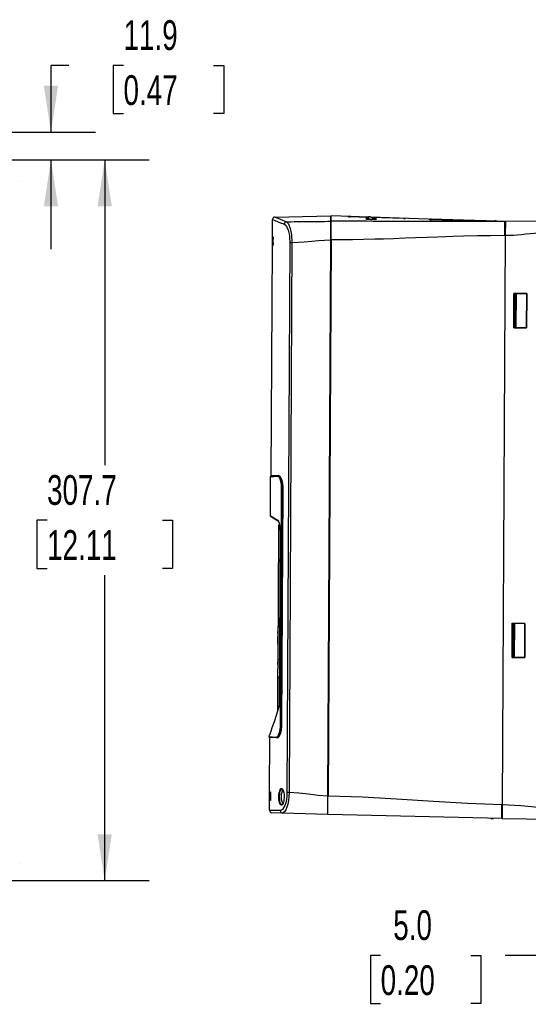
# Model space of a CAD drawing. Header units: millimetres. Extents: x 0 to 1676, y 0 to 1295.
# Tile 14 of 64: x 367 to 584, y 227 to 648. Entities that reach past the tile are written whole.
import ezdxf

# ---------------------------------------------------------------- set-up
doc = ezdxf.new("R2010")
doc.units = ezdxf.units.MM
doc.header["$LTSCALE"] = 6
doc.layers.add('DIMENSIONS', color=140, linetype='Continuous', lineweight=25)
doc.styles.add('SLDTEXTSTYLE0', font='TXT', dxfattribs={"width": 0.7})
doc.dimstyles.new('SLDDIMSTYLE0', dxfattribs={"dimtxt": 12.948047, "dimasz": 19.812, "dimexe": 0, "dimexo": 0.0625, "dimgap": 3.237012, "dimtad": 0, "dimtih": 1, "dimtoh": 1, "dimrnd": 1e-09, "dimzin": 12, "dimdsep": 46, "dimtxsty": 'SLDTEXTSTYLE0', "dimsah": 1, "dimcen": 0.09, "dimadec": 0, "dimazin": 3, "dimtfac": 1, "dimtofl": 0, "dimtmove": 0, "dimatfit": 3, "dimfxl": 0, "dimfrac": 2, "dimtolj": 1, "dimtzin": 12, "dimarcsym": 0})
doc.dimstyles.new('SLDDIMSTYLE1', dxfattribs={"dimtxt": 12.948047, "dimasz": 19.812, "dimexe": 0, "dimexo": 0.0625, "dimgap": 3.237012, "dimtad": 0, "dimtih": 1, "dimtoh": 1, "dimrnd": 1e-09, "dimzin": 12, "dimdsep": 46, "dimtxsty": 'SLDTEXTSTYLE0', "dimsah": 1, "dimcen": 0.09, "dimadec": 0, "dimazin": 3, "dimtfac": 1, "dimtmove": 0, "dimatfit": 0, "dimfxl": 0, "dimfrac": 2, "dimtolj": 1, "dimtzin": 12, "dimarcsym": 0})
doc.dimstyles.new('SLDDIMSTYLE2', dxfattribs={"dimtxt": 12.948047, "dimasz": 19.812, "dimexe": 0, "dimexo": 0.0625, "dimgap": 3.237012, "dimtad": 0, "dimtih": 1, "dimtoh": 1, "dimrnd": 1e-09, "dimzin": 4, "dimdsep": 46, "dimtxsty": 'SLDTEXTSTYLE0', "dimsah": 1, "dimcen": 0.09, "dimadec": 0, "dimazin": 1, "dimtfac": 1, "dimtmove": 0, "dimatfit": 0, "dimfxl": 0, "dimfrac": 2, "dimtolj": 1, "dimtzin": 12, "dimarcsym": 0})

# ---------------------------------------------------------------- blocks, each defined once
blk = doc.blocks.new('_D')
at = {"layer": 'DIMENSIONS'}
for p, q in [((346.02, 587.91), (421.87, 587.91)), ((402.82, 587.91), (402.82, 457.56)), ((378.2, 434.08), (373.85, 434.08)), ((373.85, 434.08), (373.85, 413.5)), ((427.44, 434.08), (431.79, 434.08)), ((431.79, 434.08), (431.79, 413.5)), ((373.85, 413.5), (378.2, 413.5)), ((431.79, 413.5), (427.44, 413.5)), ((402.82, 280.25), (402.82, 410.6)), ((345.96, 280.25), (421.87, 280.25))]:
    blk.add_line(p, q, dxfattribs=at)
for points in [[(402.82, 587.91), (399.77, 568.1), (405.87, 568.1)], [(402.82, 280.25), (405.87, 300.06), (399.77, 300.06)]]:
    blk.add_solid(points, dxfattribs=at)
at = {"layer": 'DIMENSIONS', "char_height": 12.7, "attachment_point": 1, "style": 'SLDTEXTSTYLE0'}
for s, insert in [('307.7', (378.2, 453.35)), ('12.11', (378.2, 429.87))]:
    blk.add_mtext(s, dxfattribs=dict(at, insert=insert))
blk = doc.blocks.new('_D_5')
at = {"layer": 'DIMENSIONS'}
for p, q in [((387.52, 628.26), (379.87, 628.26)), ((379.87, 628.26), (379.87, 599.79)), ((410.85, 628.26), (406.5, 628.26)), ((406.5, 628.26), (406.5, 607.68)), ((449.33, 628.26), (453.68, 628.26)), ((453.68, 628.26), (453.68, 607.68)), ((406.5, 607.68), (410.85, 607.68)), ((453.68, 607.68), (449.33, 607.68)), ((349.12, 599.79), (398.92, 599.79)), ((346.02, 587.91), (398.92, 587.91)), ((379.87, 587.91), (379.87, 549.81))]:
    blk.add_line(p, q, dxfattribs=at)
for points in [[(379.87, 599.79), (382.91, 619.6), (376.82, 619.6)], [(379.87, 587.91), (376.82, 568.1), (382.91, 568.1)]]:
    blk.add_solid(points, dxfattribs=at)
at = {"layer": 'DIMENSIONS', "char_height": 12.7, "attachment_point": 1, "style": 'SLDTEXTSTYLE0'}
for s, insert in [('11.9', (410.85, 647.53)), ('0.47', (410.85, 624.05))]:
    blk.add_mtext(s, dxfattribs=dict(at, insert=insert))
blk = doc.blocks.new('_D_9')
at = {"layer": 'DIMENSIONS'}
for p, q in [((607.37, 260.51), (607.21, 229.15)), ((612.37, 260.48), (612.21, 229.13)), ((520.68, 248.32), (516.33, 248.32)), ((516.33, 248.32), (516.33, 227.74)), ((559.15, 248.32), (563.5, 248.32)), ((563.5, 248.32), (563.5, 227.74)), ((584.94, 248.32), (573.8, 248.32)), ((607.31, 248.2), (584.94, 248.32)), ((612.31, 248.18), (650.41, 247.98)), ((516.33, 227.74), (520.68, 227.74)), ((563.5, 227.74), (559.15, 227.74))]:
    blk.add_line(p, q, dxfattribs=at)
for points in [[(607.31, 248.2), (587.51, 251.35), (587.48, 245.26)], [(612.31, 248.18), (632.1, 245.02), (632.14, 251.12)]]:
    blk.add_solid(points, dxfattribs=at)
at = {"layer": 'DIMENSIONS', "char_height": 12.7, "attachment_point": 1, "style": 'SLDTEXTSTYLE0'}
for s, insert in [('5.0', (526.06, 267.59)), ('0.20', (520.68, 244.11))]:
    blk.add_mtext(s, dxfattribs=dict(at, insert=insert))

msp = doc.modelspace()

# ---------------------------------------------------------------- linework, layer by layer
for p, q in [((366.507, 578.766), (366.507, 578.766)), ((475.509, 563.488), (499.46, 563.989)), ((499.448, 561.71), (499.46, 563.989)), ((499.548, 561.706), (499.56, 563.955)), ((506.98, 563.643), (506.977, 563.708)), ((515.135, 563.378), (507.558, 563.609)), ((507.559, 563.698), (515.139, 563.456)), ((515.111, 562.872), (515.147, 563.608)), ((515.147, 563.608), (515.508, 563.609)), ((515.508, 563.609), (515.527, 562.706)), ((516.465, 563.413), (530.555, 562.962)), ((530.555, 562.907), (516.628, 563.332)), ((474.491, 554.97), (474.53, 562.493)), ((499.407, 553.783), (499.448, 561.71)), ((499.507, 553.782), (499.548, 561.706)), ((514.68, 562.399), (514.675, 563.155)), ((514.675, 563.155), (515.124, 563.143)), ((518.633, 562.348), (514.68, 562.399)), ((515.087, 562.393), (515.102, 562.701)), ((515.527, 562.706), (515.102, 562.704)), ((515.555, 562.704), (515.102, 562.701)), ((515.102, 562.701), (515.102, 562.704)), ((517.011, 563.093), (518.652, 563.05)), ((518.652, 563.05), (518.633, 562.348)), ((531.103, 562.939), (531.101, 562.9)), ((541.722, 562.571), (541.72, 562.6)), ((541.732, 562.351), (541.728, 562.433)), ((542.252, 562.323), (542.253, 562.432)), ((565.249, 561.778), (542.252, 562.323)), ((542.253, 562.587), (565.25, 561.847)), ((565.25, 561.837), (542.253, 562.548)), ((542.253, 562.432), (565.25, 561.806)), ((548.185, 561.759), (548.179, 561.913)), ((548.179, 561.913), (558.32, 561.781)), ((558.315, 561.689), (548.185, 561.759)), ((558.32, 561.781), (558.315, 561.689)), ((565.249, 561.778), (565.25, 561.806)), ((565.747, 561.79), (565.746, 561.77)), ((569.431, 561.94), (569.121, 561.723)), ((570.139, 561.945), (569.431, 561.94)), ((570.152, 561.529), (570.139, 561.945)), ((573.717, 555.574), (573.748, 561.518)), ((573.749, 561.573), (573.949, 561.575)), ((573.949, 561.571), (573.917, 555.572)), ((613.951, 561.851), (573.949, 561.571)), ((474.448, 551.328), (474.474, 555.017)), ((474.478, 555.017), (474.449, 551.328)), ((474.466, 554.97), (474.464, 554.55)), ((474.466, 554.97), (474.464, 554.55)), ((474.471, 553.081), (474.486, 554.923)), ((474.493, 554.97), (474.493, 554.923)), ((474.524, 554.923), (474.522, 554.503)), ((474.529, 551.374), (474.548, 554.97)), ((474.563, 554.97), (474.546, 551.794)), ((474.548, 554.97), (474.563, 554.97)), ((474.602, 554.969), (474.563, 554.97)), ((474.602, 554.969), (474.585, 551.794)), ((474.757, 555.015), (474.712, 555.016)), ((573.917, 555.572), (572.646, 312.801)), ((573.717, 555.574), (573.494, 555.571)), ((573.717, 555.574), (573.917, 555.572)), ((573.932, 558.463), (573.732, 558.464)), ((473.957, 452.989), (474.472, 551.374)), ((474.477, 551.328), (474.449, 551.328)), ((474.467, 552.355), (474.474, 552.402)), ((474.478, 553.028), (474.471, 553.081)), ((474.515, 551.328), (474.48, 551.328)), ((474.49, 554.503), (474.483, 553.615)), ((474.492, 553.028), (474.486, 552.402)), ((474.522, 554.503), (474.49, 554.503)), ((474.53, 553.756), (474.496, 553.756)), ((474.535, 552.598), (474.516, 552.599)), ((474.523, 554.503), (474.517, 553.756)), ((474.545, 554.503), (474.522, 554.503)), ((474.618, 551.374), (474.529, 551.374)), ((474.62, 551.794), (474.546, 551.794)), ((474.62, 551.794), (474.618, 551.374)), ((474.661, 551.373), (474.618, 551.374)), ((474.62, 551.794), (474.647, 551.794)), ((474.662, 552.401), (474.639, 552.354)), ((474.674, 554.082), (474.651, 554.129)), ((474.661, 551.485), (474.661, 551.373)), ((474.706, 552.401), (474.662, 552.401)), ((474.718, 554.082), (474.674, 554.082)), ((474.692, 553.521), (474.687, 553.098)), ((474.687, 553.098), (474.704, 553.148)), ((474.719, 553.098), (474.687, 553.098)), ((474.696, 553.516), (474.692, 553.521)), ((474.698, 553.521), (474.692, 553.521)), ((474.738, 551.326), (474.693, 551.327)), ((474.78, 553.346), (474.734, 553.346)), ((474.815, 554.079), (474.768, 554.079)), ((474.817, 552.456), (474.77, 552.456)), ((481.908, 552.625), (480.679, 318.014)), ((482.814, 552.621), (481.585, 318.009)), ((498.164, 316.491), (499.407, 553.783)), ((499.507, 553.782), (498.264, 316.489)), ((499.406, 553.723), (499.401, 552.67)), ((499.507, 553.781), (499.407, 553.782)), ((577.556, 516.241), (577.633, 530.851)), ((577.633, 530.85), (577.557, 516.241)), ((577.607, 516.392), (577.682, 530.702)), ((577.687, 530.702), (577.612, 516.392)), ((577.633, 530.851), (583.044, 530.824)), ((577.633, 530.85), (577.633, 530.851)), ((583.044, 530.824), (577.633, 530.85)), ((577.687, 530.702), (577.682, 530.702)), ((577.682, 530.702), (578.548, 530.698)), ((577.995, 530.701), (577.687, 530.702)), ((577.995, 530.701), (577.92, 516.391)), ((578.548, 530.698), (577.995, 530.701)), ((578.548, 530.698), (578.473, 516.388)), ((583.044, 530.824), (582.968, 516.211)), ((582.968, 516.211), (583.044, 530.824)), ((583.044, 530.824), (583.044, 530.824)), ((582.968, 516.211), (577.556, 516.241)), ((577.557, 516.241), (577.556, 516.241)), ((577.557, 516.241), (582.968, 516.211)), ((578.473, 516.388), (577.607, 516.392)), ((577.612, 516.392), (577.607, 516.392)), ((577.612, 516.392), (577.92, 516.391)), ((577.92, 516.391), (578.473, 516.388)), ((582.968, 516.211), (582.968, 516.211)), ((473.557, 452.685), (473.47, 436.046)), ((477.092, 453.136), (473.882, 452.985)), ((477.092, 453.136), (477.23, 453.143)), ((477.877, 347.07), (478.402, 447.214)), ((478.156, 347.068), (478.68, 447.213)), ((478.89, 447.223), (478.366, 347.056)), ((478.68, 447.213), (478.402, 447.214)), ((478.68, 447.213), (478.89, 447.223)), ((473.619, 435.786), (477.093, 433.755)), ((474.063, 435.7), (473.814, 435.701)), ((476.954, 434.016), (476.563, 434.243)), ((477.001, 429.999), (476.711, 374.53)), ((477.011, 431.999), (477.001, 429.999)), ((477.705, 429.995), (477.001, 429.999)), ((477.614, 431.995), (477.011, 431.999)), ((477.707, 430.269), (477.313, 354.97)), ((477.719, 430.269), (477.324, 354.971)), ((477.719, 430.269), (477.707, 430.269)), ((476.771, 388.57), (476.703, 375.571)), ((476.772, 388.77), (476.771, 388.57)), ((476.784, 388.57), (476.771, 388.57)), ((476.785, 388.783), (476.772, 388.77)), ((576.819, 375.471), (576.896, 390.075)), ((576.896, 390.075), (576.819, 375.471)), ((576.87, 375.623), (576.945, 389.927)), ((576.95, 389.927), (576.875, 375.623)), ((576.896, 390.075), (582.307, 390.049)), ((582.307, 390.049), (576.896, 390.075)), ((576.896, 390.075), (576.896, 390.075)), ((576.95, 389.927), (576.945, 389.927)), ((576.945, 389.927), (577.811, 389.923)), ((577.258, 389.925), (576.95, 389.927)), ((577.258, 389.925), (577.183, 375.621)), ((577.811, 389.923), (577.258, 389.925)), ((577.811, 389.923), (577.736, 375.618)), ((582.307, 390.049), (582.231, 375.441)), ((582.231, 375.441), (582.307, 390.049)), ((582.307, 390.049), (582.307, 390.049)), ((476.728, 381.186), (476.746, 384.642)), ((476.739, 382.547), (476.734, 381.658)), ((476.739, 382.547), (476.74, 382.547)), ((476.747, 385.754), (476.751, 386.554)), ((476.751, 386.554), (476.761, 386.554)), ((476.728, 381.186), (476.733, 381.186)), ((476.734, 381.658), (476.735, 381.658)), ((476.711, 374.53), (476.669, 366.68)), ((476.702, 375.371), (476.687, 372.499)), ((476.703, 375.571), (476.702, 375.371)), ((476.702, 375.371), (476.715, 375.358)), ((476.716, 375.571), (476.703, 375.571)), ((477.415, 374.526), (476.711, 374.53)), ((582.231, 375.441), (576.819, 375.471)), ((576.819, 375.471), (576.819, 375.471)), ((576.819, 375.471), (582.231, 375.441)), ((577.736, 375.618), (576.87, 375.623)), ((576.875, 375.623), (576.87, 375.623)), ((576.875, 375.623), (577.183, 375.621)), ((577.183, 375.621), (577.736, 375.618)), ((582.231, 375.441), (582.231, 375.441)), ((476.669, 366.68), (476.595, 352.553)), ((477.374, 366.676), (476.669, 366.68)), ((476.635, 362.559), (476.634, 362.417)), ((476.634, 362.417), (476.634, 362.265)), ((476.642, 363.813), (476.637, 363.813)), ((478.156, 347.068), (477.877, 347.07)), ((478.366, 347.056), (478.156, 347.068)), ((472.977, 341.879), (472.976, 341.65)), ((473.25, 318.045), (473.372, 341.342)), ((476.506, 341.162), (473.258, 341.349)), ((476.644, 341.154), (476.506, 341.162)), ((498.312, 325.572), (498.212, 325.57)), ((473.208, 314.45), (473.22, 316.997)), ((473.239, 318.045), (473.211, 314.45)), ((473.217, 316.225), (473.212, 314.952)), ((473.212, 314.952), (473.217, 315.734)), ((473.225, 318.045), (473.217, 316.225)), ((473.217, 315.734), (473.234, 318.045)), ((473.225, 318.045), (473.22, 316.997)), ((473.222, 314.403), (473.26, 318.092)), ((473.267, 318.092), (473.227, 314.403)), ((473.234, 318.045), (473.239, 318.045)), ((473.302, 318.091), (473.267, 318.092)), ((473.271, 315.636), (473.307, 315.636)), ((473.32, 317.325), (473.284, 317.325)), ((473.339, 316.784), (473.301, 316.784)), ((473.346, 318.091), (473.308, 318.091)), ((473.322, 317.157), (473.339, 317.204)), ((473.361, 317.157), (473.322, 317.157)), ((473.373, 315.622), (473.333, 315.622)), ((473.379, 317.204), (473.339, 317.204)), ((473.346, 318.091), (473.359, 318.03)), ((473.357, 317.624), (473.359, 318.044)), ((473.41, 317.624), (473.357, 317.624)), ((473.359, 318.044), (473.501, 318.044)), ((473.379, 317.204), (473.361, 317.157)), ((473.393, 314.449), (473.41, 317.624)), ((473.433, 317.624), (473.416, 314.448)), ((473.499, 317.623), (473.433, 317.624)), ((473.477, 317.624), (473.461, 314.448)), ((473.501, 318.044), (473.499, 317.623)), ((473.533, 317.623), (473.499, 317.623)), ((473.547, 318.043), (473.501, 318.044)), ((473.536, 315.475), (473.508, 315.429)), ((473.549, 317.156), (473.52, 317.203)), ((473.584, 315.475), (473.536, 315.475)), ((473.547, 318.043), (473.546, 317.847)), ((473.596, 317.156), (473.549, 317.156)), ((473.572, 316.596), (473.566, 316.173)), ((473.566, 316.173), (473.587, 316.222)), ((473.606, 316.172), (473.566, 316.173)), ((473.576, 316.591), (473.572, 316.596)), ((473.579, 316.596), (473.572, 316.596)), ((473.643, 318.09), (473.594, 318.09)), ((473.673, 316.42), (473.623, 316.42)), ((473.713, 317.153), (473.663, 317.153)), ((473.718, 315.53), (473.668, 315.531)), ((478.383, 319.342), (478.532, 319.308)), ((478.533, 319.398), (478.532, 319.308)), ((478.682, 319.351), (478.811, 319.227)), ((479.463, 315.852), (479.454, 315.603)), ((479.464, 315.919), (479.463, 315.852)), ((480.679, 318.014), (481.585, 318.009)), ((498.122, 308.493), (498.164, 316.491)), ((473.209, 310.25), (473.231, 314.449)), ((473.222, 314.403), (473.227, 314.403)), ((473.231, 314.403), (473.227, 314.403)), ((473.264, 314.82), (473.259, 314.403)), ((473.393, 314.449), (473.416, 314.448)), ((473.461, 314.448), (473.416, 314.448)), ((473.624, 314.401), (473.575, 314.401)), ((478.498, 312.756), (478.348, 312.723)), ((478.498, 312.756), (478.497, 312.665)), ((572.415, 306.807), (572.446, 312.806)), ((572.446, 312.806), (572.646, 312.801)), ((572.646, 312.801), (572.615, 306.802)), ((478.77, 309.101), (474.178, 309.246)), ((498.122, 308.493), (478.77, 309.101)), ((572.415, 306.807), (498.222, 308.49)), ((567.771, 306.912), (568.095, 306.681)), ((568.802, 306.668), (568.812, 306.888)), ((572.632, 310.054), (572.432, 310.055)), ((568.802, 306.668), (568.095, 306.681)), ((572.415, 306.807), (572.615, 306.802)), ((572.615, 306.802), (612.612, 306.104)), ((366.507, 287.613), (366.507, 287.614))]:
    msp.add_line(p, q)
at = {"flags": 128}
for points in [[(475.509, 563.488), (476.073, 563.26), (477.714, 562.586), (480.41, 561.494)], [(515.14, 563.479), (507.987, 563.712), (499.56, 563.986)], [(573.412, 561.583), (573.233, 561.588), (572.44, 561.614), (571.322, 561.651), (569.831, 561.7), (567.92, 561.763), (565.547, 561.84), (561.992, 561.955), (557.987, 562.085), (553.757, 562.223), (549.526, 562.361), (540.951, 562.64), (532.765, 562.906), (524.633, 563.171), (516.416, 563.438)], [(479.476, 560.508), (479.917, 560.214), (480.46, 559.517), (481.144, 557.975), (481.698, 555.601), (481.808, 554.722), (481.908, 552.625)], [(480.41, 561.494), (482.318, 561.528), (483.803, 561.552), (485.315, 561.572), (487.043, 561.59), (488.988, 561.606), (491.772, 561.628), (493.366, 561.639), (494.335, 561.647), (495.241, 561.655), (496.72, 561.671), (498.123, 561.689), (499.448, 561.71)], [(480.41, 561.494), (481.274, 560.563), (482.055, 558.628), (482.612, 555.87), (482.814, 552.621)], [(573.749, 561.573), (570.014, 561.572), (567.089, 561.572), (563.072, 561.572), (560.009, 561.572), (556.387, 561.574), (553.293, 561.576), (551.769, 561.578), (550.248, 561.58), (548.183, 561.583), (546.877, 561.585), (545.96, 561.587), (544.257, 561.59), (541.771, 561.595), (538.5, 561.603), (536.473, 561.608), (534.447, 561.614), (532.42, 561.62), (530.394, 561.627), (529.733, 561.629), (528.745, 561.632), (527.288, 561.637), (525.363, 561.644), (523.829, 561.649), (522.437, 561.654), (521.046, 561.659), (519.656, 561.663), (518.615, 561.667), (517.554, 561.67), (514.577, 561.68), (511.123, 561.689), (507.561, 561.697), (505.649, 561.701), (503.527, 561.704), (501.021, 561.706), (499.548, 561.706)], [(515.555, 562.704), (516.332, 562.574), (516.712, 562.372)], [(573.749, 561.529), (573.566, 561.549), (572.878, 561.573)], [(573.494, 555.571), (567.653, 555.532), (562.057, 555.44), (556.013, 555.29), (551.559, 555.152), (548.575, 555.051), (544.947, 554.925), (540.515, 554.766), (535.536, 554.584), (531.199, 554.429), (526.222, 554.261), (521.868, 554.125), (518.136, 554.022), (513.363, 553.915), (508.651, 553.839), (504.032, 553.794), (499.507, 553.782)], [(613.928, 558.299), (611.163, 558.175), (608.515, 557.98), (605.366, 557.72), (602.725, 557.518), (598.326, 557.233), (593.925, 556.951), (592.057, 556.831), (590.189, 556.711), (588.09, 556.577), (586.457, 556.46), (584.677, 556.309), (582.744, 556.132), (580.902, 555.964), (579.162, 555.817), (577.392, 555.694), (575.667, 555.61), (573.917, 555.572)], [(474.483, 553.615), (474.49, 553.721), (474.496, 553.756)], [(474.53, 553.756), (474.536, 553.727), (474.541, 553.662)], [(481.908, 552.625), (482.052, 552.624), (482.264, 552.623), (482.526, 552.622), (482.814, 552.621)], [(482.814, 552.621), (485.483, 552.743), (488.052, 552.936), (491.227, 553.225), (494.201, 553.492), (496.675, 553.671), (499.407, 553.783)], [(473.557, 452.685), (473.918, 452.702), (475.004, 452.753), (476.815, 452.838)], [(478.402, 447.214), (478.371, 448.354), (478.272, 449.433), (478.111, 450.42), (477.9, 451.265), (477.38, 452.447), (476.815, 452.838)], [(477.092, 453.136), (477.655, 452.721), (478.175, 451.471), (478.391, 450.548), (478.547, 449.542), (478.648, 448.397), (478.68, 447.213)], [(477.23, 453.143), (477.821, 452.73), (478.366, 451.483), (478.586, 450.592), (478.755, 449.555), (478.859, 448.419), (478.89, 447.223)], [(473.47, 436.046), (473.856, 435.821), (475.017, 435.144), (476.954, 434.016)], [(477.093, 433.755), (477.236, 433.613), (477.282, 433.529)], [(477.324, 354.971), (476.194, 351.223), (475.155, 348.023), (474.27, 345.444), (473.722, 343.905), (473.316, 342.793), (473.063, 342.108), (472.977, 341.879), (472.977, 341.879)], [(477.325, 355.036), (477.314, 355.015), (477.324, 354.971)], [(476.232, 341.463), (476.802, 341.849), (477.334, 343.027), (477.555, 343.876), (477.725, 344.857), (477.836, 345.94), (477.877, 347.07)], [(478.156, 347.068), (478.112, 345.887), (477.999, 344.745), (477.833, 343.74), (477.607, 342.819), (477.074, 341.573), (476.788, 341.257), (476.506, 341.162)], [(478.366, 347.056), (478.321, 345.86), (478.206, 344.729), (478.027, 343.693), (477.797, 342.802), (477.238, 341.56), (476.644, 341.154)], [(472.976, 341.65), (473.337, 341.629), (474.422, 341.567), (476.232, 341.463)], [(473.018, 342.029), (472.987, 341.955), (472.977, 341.879)], [(477.595, 318.842), (477.856, 319.363), (478.157, 319.617), (478.292, 319.605)], [(478.292, 319.605), (478.474, 319.588), (478.783, 319.283), (479.064, 318.716), (479.287, 317.923), (479.426, 316.965), (479.464, 315.919)], [(473.284, 317.325), (473.277, 316.899), (473.273, 316.322)], [(473.307, 315.636), (473.31, 315.925), (473.314, 316.081)], [(473.309, 315.142), (473.307, 315.337), (473.307, 315.636)], [(473.32, 317.325), (473.313, 316.834), (473.313, 316.784)], [(473.317, 317.548), (473.32, 317.363), (473.322, 317.157)], [(473.375, 317.624), (473.377, 317.532), (473.379, 317.204)], [(478.261, 312.467), (478.177, 312.434), (477.783, 312.765), (477.465, 313.56), (477.263, 314.726), (477.213, 315.403), (477.202, 316.103)], [(477.21, 316.464), (477.257, 317.168), (477.343, 317.827)], [(477.366, 316.438), (477.362, 315.647), (477.409, 314.879), (477.505, 314.177), (477.645, 313.579), (477.824, 313.114), (478.031, 312.8), (478.26, 312.649), (478.497, 312.665)], [(478.533, 319.398), (478.122, 319.322), (477.76, 318.746), (477.613, 318.288), (477.495, 317.736), (477.412, 317.111), (477.366, 316.438)], [(478.348, 312.723), (477.967, 312.966), (477.653, 313.668), (477.533, 314.175), (477.447, 314.747), (477.395, 315.382), (477.38, 316.035), (477.402, 316.694), (477.459, 317.312), (477.55, 317.888), (477.677, 318.403), (477.999, 319.103), (478.383, 319.342)], [(480.679, 318.014), (480.607, 316.413), (480.412, 314.882), (480.111, 313.501), (479.727, 312.311), (478.811, 310.659), (477.844, 310.106)], [(479.454, 315.603), (479.398, 314.921), (479.298, 314.281), (478.993, 313.235), (478.598, 312.597), (478.261, 312.467)], [(478.682, 319.351), (478.604, 319.364), (478.533, 319.398)], [(481.585, 318.009), (481.507, 316.208), (481.308, 314.485), (481.009, 312.93), (480.627, 311.59), (480.189, 310.511), (479.721, 309.728), (479.24, 309.252), (478.77, 309.101)], [(481.585, 318.009), (485.733, 317.707), (489.875, 317.241), (494.017, 316.78), (498.164, 316.491)], [(498.264, 316.489), (512.956, 315.954), (527.457, 315.146), (543.279, 314.156), (557.754, 313.346), (572.446, 312.806)], [(478.647, 312.711), (478.569, 312.699), (478.497, 312.665)], [(572.646, 312.801), (580.566, 312.242), (588.053, 311.555), (596.725, 310.908), (604.53, 310.281), (612.63, 309.619)], [(477.844, 310.106), (475.267, 310.186), (473.723, 310.234), (473.209, 310.25)]]:
    msp.add_lwpolyline(points, dxfattribs=at)
for centre, radius, start, end in [((475.53, 562.488), 1, 91.19756, 180.18615), ((507.079, 552.408), 11.301, 87.56663, 90.51546), ((507.61, 569.45), 5.841, 263.81458, 269.49566), ((515.57, 561.287), 2.323, 27.52742, 91.53896), ((496.826, 610.902), 53.297, 245.26984, 251.00189), ((480.495, 560.479), 1.019, 94.77094, 178.35772), ((515.526, 562.468), 0.238, 82.82455, 89.70415), ((530.344, 551.172), 11.792, 86.30953, 88.9734), ((530.968, 573.327), 10.428, 267.73031, 270.72949), ((541.334, 536.979), 25.624, 87.94474, 89.13678), ((542.44, 572.971), 10.425, 266.04853, 268.9719), ((541.977, 556.89), 5.549, 87.14991, 92.56543), ((542.141, 565.109), 2.788, 261.5604, 272.27305), ((565.836, 582.281), 20.512, 268.36059, 269.74634), ((563.91, 514.764), 47.102, 87.76298, 88.37049), ((567.469, 632.209), 70.407, 268.19356, 268.59962), ((564.95, 545.386), 16.423, 87.22041, 88.9555), ((477.451, 554.383), 2.811, 166.99475, 185.1885), ((471.271, 554.34), 3.506, 355.72658, 11.10185), ((471.864, 554.368), 2.965, 354.41131, 12.6175), ((487.909, 552.022), 13.447, 178.58137, 182.96058), ((483.64, 552.165), 9.169, 178.51974, 182.89849), ((478.099, 553.068), 3.621, 175.01264, 180.62811), ((461.985, 552.316), 12.535, 355.47586, 1.28968), ((463.385, 552.416), 11.12, 356.3166, 0.83745), ((466.687, 552.857), 7.822, 357.96104, 3.85485), ((461.656, 552.951), 12.865, 358.42921, 3.58593), ((473.913, 551.461), 0.616, 347.48769, 359.78525), ((478.412, 552.036), 3.787, 175.18135, 190.79951), ((477.011, 552.161), 2.362, 174.16319, 191.2441), ((476.935, 554.215), 2.265, 169.1322, 183.36943), ((471.015, 552.145), 3.768, 347.45627, 4.74302), ((471.896, 552.251), 2.853, 348.86999, 4.04453), ((472.821, 553.953), 1.924, 346.888, 4.40037), ((472.318, 552.67), 2.434, 354.86537, 11.32186), ((481.533, 552.268), 6.828, 178.88892, 183.70359), ((472.877, 554.27), 1.871, 354.79817, 11.46644), ((481.231, 554.075), 6.513, 176.27201, 179.9425), ((467.921, 554.027), 6.847, 354.29567, 0.43976), ((468.952, 552.667), 5.822, 357.9254, 6.69607), ((471.494, 552.121), 3.34, 346.24386, 5.76449), ((468.862, 553.991), 5.953, 353.77394, 0.8419), ((468.931, 552.657), 5.89, 358.04171, 6.71138), ((477.11, 452.842), 0.295, 93.53387, 180.71473), ((473.77, 436.045), 0.3, 179.7, 239.7), ((471.843, 431.021), 5.923, 352.70421, 30.36582), ((477.239, 434.001), 0.286, 176.95281, 239.18399), ((473.276, 341.649), 0.3, 179.7, 266.7), ((476.527, 341.456), 0.295, 178.68527, 265.86613), ((486.967, 315.475), 13.722, 177.16327, 184.48439), ((487.453, 316.788), 14.205, 174.73443, 182.55558), ((480.428, 315.351), 7.163, 177.71905, 184.60624), ((479.082, 315.836), 5.814, 174.32672, 181.96409), ((476.143, 316.38), 2.871, 171.90774, 181.14878), ((475.364, 317.414), 2.083, 171.60228, 182.44949), ((465.095, 315.318), 8.243, 353.62206, 2.11399), ((467.189, 315.392), 6.13, 354.23553, 2.0323), ((467.586, 315.87), 5.735, 357.39035, 5.40376), ((464.417, 315.96), 8.922, 357.82934, 5.2982), ((472.395, 317.562), 0.922, 359.09754, 9.71543), ((467.966, 317.461), 5.379, 357.25763, 6.72704), ((465.507, 315.319), 7.872, 353.31187, 2.20485), ((465.98, 315.987), 7.402, 357.17167, 6.17797), ((476.581, 315.116), 3.089, 174.18702, 193.37926), ((475.817, 317.458), 2.311, 164.12322, 186.32774), ((475.458, 315.238), 1.937, 172.96675, 193.84956), ((475.398, 317.291), 1.854, 166.72984, 184.1603), ((470.581, 315.214), 3.103, 344.81429, 5.8634), ((472.051, 317.025), 1.586, 344.09511, 5.40758), ((471.289, 315.322), 2.354, 346.53836, 4.97179), ((478.841, 315.344), 5.259, 178.56841, 185.16114), ((471.635, 315.742), 2.01, 353.84287, 13.81171), ((472.095, 317.343), 1.544, 353.75643, 14.00794), ((470.782, 317.412), 2.893, 354.86476, 13.54772), ((478.893, 317.153), 5.296, 175.00688, 179.97195), ((468.003, 317.094), 5.661, 353.16503, 0.60112), ((468.848, 315.737), 4.824, 357.55033, 8.14629), ((470.602, 315.22), 3.131, 344.83198, 5.68841), ((471.253, 317.44), 2.477, 353.36014, 15.21761), ((468.751, 317.06), 4.963, 352.59213, 1.07568), ((468.801, 315.727), 4.921, 357.70937, 8.09533), ((495.061, 315.853), 17.861, 178.04023, 179.19893), ((477.387, 317.049), 0.611, 253.17966, 268.04818), ((480.736, 317.522), 3.407, 157.2031, 174.86032), ((485.441, 315.988), 7.231, 154.54121, 204.33085), ((474.209, 310.245), 1, 179.7, 268.2), ((478.822, 310.078), 0.978, 178.38815, 266.98042)]:
    msp.add_arc(centre, radius, start, end)

# ---------------------------------------------------------------- dimensions: what is measured, and where the dimension line sits
at = {"layer": 'DIMENSIONS'}
for base, p1, p2, angle, dimstyle, picture, middle in [((379.866, 599.792), (338.396, 587.912), (341.504, 599.792), 90, 'SLDDIMSTYLE1', '_D_5', (379.866, 628.261)), ((402.82, 280.251), (338.396, 587.912), (338.338, 280.251), 90, 'SLDDIMSTYLE0', '_D', (402.82, 434.082)), ((607.308, 248.202), (612.412, 268.104), (607.413, 268.131), 359.7, 'SLDDIMSTYLE2', '_D_9', (584.942, 248.319))]:
    dim = msp.add_linear_dim(base=base, p1=p1, p2=p2, angle=angle, dimstyle=dimstyle, dxfattribs=at)
    dim.commit()
    dim.dimension.update_dxf_attribs({"geometry": picture, "text_midpoint": middle, "dimtype": 160})

doc.saveas('drawing.dxf')
